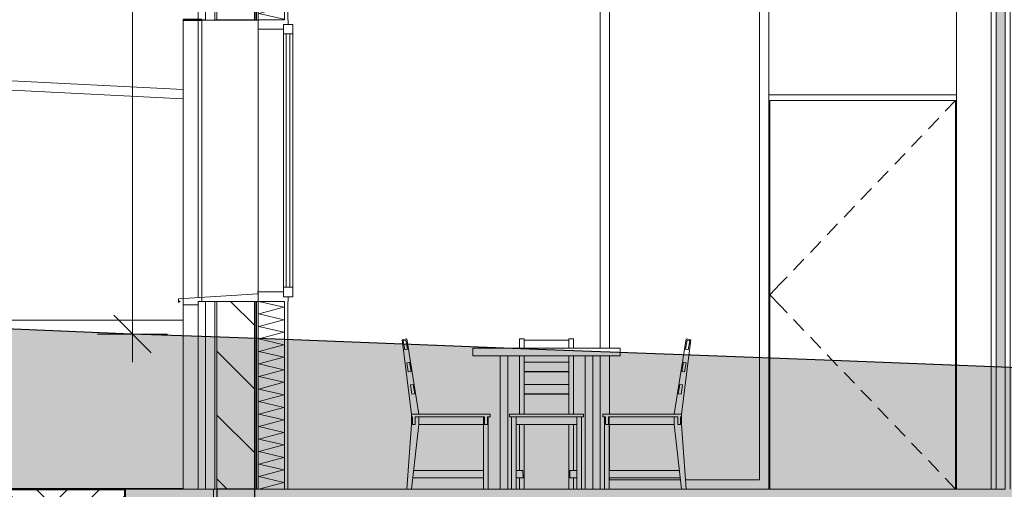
# Model space of a CAD drawing. Header units: millimetres. Extents: x -4481 to 79246, y -53000 to 18468.
# Tile 4 of 48: x 23671 to 28920, y -1 to 2500. Entities that reach past the tile are written whole.
import ezdxf

# ---------------------------------------------------------------- set-up
doc = ezdxf.new("R2010")
doc.units = ezdxf.units.MM
doc.header["$MEASUREMENT"] = 0
doc.linetypes.add('Wipeout_Contour', pattern=[1000, 0, -1000])
for name, color, linetype in [('L1', 7, 'Continuous'), ('Nouveau_0', 7, 'Continuous'), ('Nouveau_2D - Cotations pour 100ème', 7, 'Continuous'), ('Nouveau__ DÉBLAIS REMBLAIS', 7, 'Continuous'), ('Nouveau__Murs ext - Bardages', 7, 'Continuous'), ('Nouveau__Murs ext - Périphériques', 7, 'Continuous'), ('Nouveau__Murs int non porteurs - Cloisons', 7, 'Continuous'), ('Nouveau__Sols - Dalles', 7, 'Continuous'), ('Nouveau_Equip - Escaliers et ascenseurs', 7, 'Continuous'), ('Nouveau_Equip - Mobiliers', 7, 'Continuous'), ('Nouveau_Exter - Environnement', 7, 'Continuous'), ('Nouveau_Fenêtres Archicad', 7, 'Continuous'), ('Nouveau_Portes Archicad', 7, 'Continuous'), ('Terrain - original', 7, 'Continuous')]:
    doc.layers.add(name, color=color, linetype=linetype)
doc.styles.add('STYLE_GENERE_2', font='arial.ttf')
doc.linetypes.add('_TN', pattern='A,0,[2,PROJET COUPE BB_21.Shx,S=126.984127,R=0,X=0,Y=0],-16000,0', length=16000)
doc.linetypes.add('Etanchéité', pattern='A,0,[1,PROJET COUPE BB_21.Shx,S=15.873016,R=0,X=0,Y=0.15],-2000,0', length=2000)
doc.dimstyles.new('STYLE_GENERE__1', dxfattribs={"dimtxt": 300, "dimasz": 190, "dimexe": 0.18, "dimexo": 5896.211516, "dimgap": 0, "dimtad": 1, "dimlfac": 0.001, "dimzin": 0, "dimdsep": 46, "dimtxsty": 'STYLE_GENERE_2', "dimblk": 'ARROWHEAD_6', "dimblk1": 'ARROWHEAD_6', "dimblk2": 'ARROWHEAD_6', "dimcen": 0.09, "dimclrd": 7, "dimclre": 7, "dimclrt": 7, "dimazin": 0, "dimtfac": 1, "dimtdec": 4, "dimtmove": 0, "dimatfit": 3, "dimfxl": 0, "dimtolj": 1, "dimtzin": 0, "dimarcsym": 0})
doc.dimstyles.new('STYLE_GENERE__2', dxfattribs={"dimtxt": 300, "dimasz": 190, "dimexe": 0.18, "dimexo": 21916.318027, "dimgap": 0, "dimtad": 1, "dimlfac": 0.001, "dimzin": 0, "dimdsep": 46, "dimtxsty": 'STYLE_GENERE_2', "dimblk": 'ARROWHEAD_6', "dimblk1": 'ARROWHEAD_6', "dimblk2": 'ARROWHEAD_6', "dimcen": 0.09, "dimclrd": 7, "dimclre": 7, "dimclrt": 7, "dimazin": 0, "dimtfac": 1, "dimtdec": 4, "dimtmove": 0, "dimatfit": 3, "dimfxl": 0, "dimtolj": 1, "dimtzin": 0, "dimarcsym": 0})
doc.dimstyles.new('STYLE_GENERE__3', dxfattribs={"dimtxt": 300, "dimasz": 190, "dimexe": 0.18, "dimexo": 21959.829925, "dimgap": 0, "dimtad": 1, "dimlfac": 0.001, "dimzin": 0, "dimdsep": 46, "dimtxsty": 'STYLE_GENERE_2', "dimblk": 'ARROWHEAD_6', "dimblk1": 'ARROWHEAD_6', "dimblk2": 'ARROWHEAD_6', "dimcen": 0.09, "dimclrd": 7, "dimclre": 7, "dimclrt": 7, "dimazin": 0, "dimtfac": 1, "dimtdec": 4, "dimtmove": 0, "dimatfit": 3, "dimfxl": 0, "dimtolj": 1, "dimtzin": 0, "dimarcsym": 0})
doc.dimstyles.new('STYLE_GENERE__4', dxfattribs={"dimtxt": 300, "dimasz": 190, "dimexe": 0.18, "dimexo": 28568.917041, "dimgap": 0, "dimtad": 1, "dimlfac": 0.001, "dimzin": 0, "dimdsep": 46, "dimtxsty": 'STYLE_GENERE_2', "dimblk": 'ARROWHEAD_6', "dimblk1": 'ARROWHEAD_6', "dimblk2": 'ARROWHEAD_6', "dimcen": 0.09, "dimclrd": 7, "dimclre": 7, "dimclrt": 7, "dimazin": 0, "dimtfac": 1, "dimtdec": 4, "dimtmove": 0, "dimatfit": 3, "dimfxl": 0, "dimtolj": 1, "dimtzin": 0, "dimarcsym": 0})
doc.dimstyles.new('STYLE_GENERE__6', dxfattribs={"dimtxt": 350, "dimasz": 190, "dimexe": 0.18, "dimexo": 30247.210424, "dimgap": 0, "dimtad": 1, "dimlfac": 0.001, "dimzin": 0, "dimdsep": 46, "dimtxsty": 'STYLE_GENERE_2', "dimblk": 'ARROWHEAD_6', "dimblk1": 'ARROWHEAD_6', "dimblk2": 'ARROWHEAD_6', "dimcen": 0.09, "dimclrd": 1, "dimclre": 1, "dimclrt": 1, "dimazin": 0, "dimtfac": 1, "dimtdec": 4, "dimtmove": 0, "dimatfit": 3, "dimfxl": 0, "dimtolj": 1, "dimtzin": 0, "dimarcsym": 0})
pattern_1 = [(0, (0, 0), (0, 346.41), [0, -200]), (0, (100, 173.2), (0, 346.41), [0, -200])]
pattern_2 = [(135, (0, 0), (169.7056, 169.7056), [])]

# ---------------------------------------------------------------- blocks, each defined once
blk = doc.blocks.new('*X21')
at = {"layer": 'Nouveau__Murs ext - Périphériques', "color": 250, "linetype": 'Continuous', "lineweight": 5}
for p, q in [((24945.4, 3333.3), (24970.3, 3340)), ((25078.6, 3302.4), (24945.4, 3333.3)), ((24945.4, 3266.7), (25078.6, 3302.4)), ((25078.6, 3235.7), (24945.4, 3266.7)), ((24945.4, 3200), (25078.6, 3235.7)), ((25078.6, 3169), (24945.4, 3200)), ((24945.4, 3133.3), (25078.6, 3169)), ((25078.6, 3102.4), (24945.4, 3133.3)), ((24945.4, 3066.7), (25078.6, 3102.4)), ((25078.6, 3035.7), (24945.4, 3066.7)), ((24945.4, 3000), (25078.6, 3035.7)), ((25078.6, 2969), (24945.4, 3000)), ((24945.4, 2933.3), (25078.6, 2969)), ((25078.6, 2902.4), (24945.4, 2933.3)), ((24945.4, 2866.7), (25078.6, 2902.4)), ((25078.6, 2835.7), (24945.4, 2866.7)), ((24945.4, 2800), (25078.6, 2835.7)), ((25078.6, 2769), (24945.4, 2800)), ((24945.4, 2733.3), (25078.6, 2769)), ((25078.6, 2702.4), (24945.4, 2733.3)), ((24945.4, 2666.7), (25078.6, 2702.4)), ((25078.6, 2635.7), (24945.4, 2666.7)), ((24945.4, 2600), (25078.6, 2635.7)), ((25078.6, 2569), (24945.4, 2600)), ((24945.4, 2533.3), (25078.6, 2569)), ((25078.6, 2502.4), (24945.4, 2533.3)), ((25069.8, 2500), (25078.6, 2502.4))]:
    blk.add_line(p, q, dxfattribs=at)
blk = doc.blocks.new('*X22')
at = {"layer": 'Nouveau__Murs ext - Périphériques', "color": 250, "linetype": 'Continuous', "lineweight": 5}
for p, q in [((25078.6, 969), (24945.4, 1000)), ((24945.4, 933.3), (25078.6, 969)), ((25078.6, 902.4), (24945.4, 933.3)), ((24945.4, 866.7), (25078.6, 902.4)), ((25078.6, 835.7), (24945.4, 866.7)), ((24945.4, 800), (25078.6, 835.7)), ((25078.6, 769), (24945.4, 800)), ((24945.4, 733.3), (25078.6, 769)), ((25078.6, 702.4), (24945.4, 733.3)), ((24945.4, 666.7), (25078.6, 702.4)), ((25078.6, 635.7), (24945.4, 666.7)), ((24945.4, 600), (25078.6, 635.7)), ((25078.6, 569), (24945.4, 600)), ((24945.4, 533.3), (25078.6, 569)), ((25078.6, 502.4), (24945.4, 533.3)), ((24945.4, 466.7), (25078.6, 502.4)), ((25078.6, 435.7), (24945.4, 466.7)), ((24945.4, 400), (25078.6, 435.7)), ((25078.6, 369), (24945.4, 400)), ((24945.4, 333.3), (25078.6, 369)), ((25078.6, 302.4), (24945.4, 333.3)), ((24945.4, 266.7), (25078.6, 302.4)), ((25078.6, 235.7), (24945.4, 266.7)), ((24945.4, 200), (25078.6, 235.7)), ((25078.6, 169), (24945.4, 200)), ((24945.4, 133.3), (25078.6, 169)), ((25078.6, 102.4), (24945.4, 133.3)), ((24945.4, 66.7), (25078.6, 102.4)), ((25078.6, 35.7), (24945.4, 66.7)), ((24945.4, 0), (25078.6, 35.7))]:
    blk.add_line(p, q, dxfattribs=at)
blk = doc.blocks.new('Élément de coupe_19')
at = {"layer": 'Nouveau__Murs ext - Périphériques', "color": 7, "linetype": 'Continuous', "lineweight": 5}
for p, q in [((24622, 3560), (24622, 2500)), ((25082, 3340), (25082, 2500)), ((24622, 1000), (24622, 0)), ((25082, 1000), (25082, 0))]:
    blk.add_line(p, q, dxfattribs=at)
at = {"layer": 'Nouveau__Murs ext - Périphériques', "color": 7, "linetype": 'Etanchéité', "lineweight": 5}
for p, q in [((24662, 3560), (24662, 2500)), ((24662, 1000), (24662, 0))]:
    blk.add_line(p, q, dxfattribs=at)
at = {"layer": 'Nouveau__Murs ext - Périphériques', "color": 7, "linetype": 'Continuous', "lineweight": 25}
blk.add_line((24922, 3560), (24922, 3540), dxfattribs=at)
at = {"layer": 'Nouveau__Murs ext - Périphériques', "color": 7, "linetype": 'Continuous', "lineweight": 13}
for p, q in [((25100, 3340), (25100, 2613)), ((25100, 2613), (25100, 2600)), ((25100, 2600), (25100, 2500)), ((25100, 1000), (25100, 0))]:
    blk.add_line(p, q, dxfattribs=at)
at = {"color": 254, "linetype": 'Wipeout_Contour', "lineweight": 0, "ltscale": 99630.330139}
blk.add_wipeout([(24722, 3560), (24712, 3560), (24712, 2500), (24722, 2500)], dxfattribs=at).dxf.layer = 'Nouveau__Murs ext - Périphériques'
at = {"color": 254, "linetype": 'Wipeout_Contour', "lineweight": 0, "ltscale": 100403.633352}
blk.add_wipeout([(24922, 3340), (24922, 2500), (24932, 2500), (24932, 3340)], dxfattribs=at).dxf.layer = 'Nouveau__Murs ext - Périphériques'
at = {"color": 254, "linetype": 'Wipeout_Contour', "lineweight": 0, "ltscale": 98908.440608}
blk.add_wipeout([(24722, 0), (24722, 1000), (24712, 1000), (24712, 0)], dxfattribs=at).dxf.layer = 'Nouveau__Murs ext - Périphériques'
at = {"color": 254, "linetype": 'Wipeout_Contour', "lineweight": 0, "ltscale": 99748.094526}
blk.add_wipeout([(24922, 0), (24932, 0), (24932, 1000), (24922, 1000)], dxfattribs=at).dxf.layer = 'Nouveau__Murs ext - Périphériques'
at = {"layer": 'Nouveau__Murs ext - Périphériques', "linetype": 'Continuous', "lineweight": 0}
h = blk.add_hatch(dxfattribs=at)
h.set_pattern_fill('Plâtre___Enduit', color=254, style=0, pattern_type=2)
h.set_pattern_definition(pattern_1)
h.paths.add_polyline_path([(24722, 3560), (24712, 3560), (24712, 2500), (24722, 2500)])
h = blk.add_hatch(dxfattribs=at)
h.set_pattern_fill('Plâtre___Enduit', color=254, style=0, pattern_type=2)
h.set_pattern_definition(pattern_1)
h.paths.add_polyline_path([(24922, 3340), (24922, 2500), (24932, 2500), (24932, 3340)])
h = blk.add_hatch(dxfattribs=at)
h.set_pattern_fill('Plâtre___Enduit', color=254, style=0, pattern_type=2)
h.set_pattern_definition(pattern_1)
h.paths.add_polyline_path([(24722, 0), (24722, 1000), (24712, 1000), (24712, 0)])
h = blk.add_hatch(dxfattribs=at)
h.set_pattern_fill('Plâtre___Enduit', color=254, style=0, pattern_type=2)
h.set_pattern_definition(pattern_1)
h.paths.add_polyline_path([(24922, 0), (24932, 0), (24932, 1000), (24922, 1000)])
at = {"layer": 'Nouveau__Murs ext - Périphériques', "color": 7, "linetype": 'Continuous', "lineweight": 5}
for p, q in [((24712, 3560), (24712, 2500)), ((24722, 3560), (24722, 2500)), ((24712, 1000), (24712, 0)), ((24722, 1000), (24722, 0))]:
    blk.add_line(p, q, dxfattribs=at)
at = {"layer": 'Nouveau__Murs ext - Périphériques', "color": 7, "linetype": 'Continuous', "lineweight": 5, "flags": 128}
blk.add_lwpolyline([(24722, 0), (24712, 0), (24662, 0), (24622, 0)], dxfattribs=at)
at = {"color": 254, "linetype": 'Wipeout_Contour', "lineweight": 0, "ltscale": 100443.355628}
blk.add_wipeout([(24942, 3340), (24932, 3340), (24932, 2500), (24942, 2500)], dxfattribs=at).dxf.layer = 'Nouveau__Murs ext - Périphériques'
at = {"color": 254, "linetype": 'Wipeout_Contour', "lineweight": 0, "ltscale": 99788.077199}
blk.add_wipeout([(24942, 0), (24942, 1000), (24932, 1000), (24932, 0)], dxfattribs=at).dxf.layer = 'Nouveau__Murs ext - Périphériques'
at = {"layer": 'Nouveau__Murs ext - Périphériques', "linetype": 'Continuous', "lineweight": 5}
h = blk.add_hatch(dxfattribs=at)
h.set_pattern_fill('__MAÇONNERIE', style=0, pattern_type=2)
h.set_pattern_definition(pattern_2)
h.paths.add_polyline_path([(24922, 3560), (24722, 3560), (24722, 2500), (24922, 2500)])
h = blk.add_hatch(dxfattribs=at)
h.set_pattern_fill('__MAÇONNERIE', style=0, pattern_type=2)
h.set_pattern_definition(pattern_2)
h.paths.add_polyline_path([(24922, 0), (24922, 1000), (24722, 1000), (24722, 0)])
at = {"layer": 'Nouveau__Murs ext - Périphériques', "color": 7, "linetype": 'Continuous', "lineweight": 25}
for p, q in [((24922, 3340), (24922, 2500)), ((24932, 3340), (24932, 2500)), ((24932, 3340), (24932, 2500)), ((24922, 1000), (24922, 0)), ((24932, 1000), (24932, 0)), ((24932, 1000), (24932, 0))]:
    blk.add_line(p, q, dxfattribs=at)
at = {"layer": 'Nouveau__Murs ext - Périphériques', "color": 7, "linetype": 'Continuous', "lineweight": 5}
for p, q in [((24942, 3340), (24942, 2500)), ((24942, 1000), (24942, 0))]:
    blk.add_line(p, q, dxfattribs=at)
at = {"layer": 'Nouveau__Murs ext - Périphériques', "color": 7, "linetype": 'Continuous', "lineweight": 5, "flags": 128}
blk.add_lwpolyline([(24942, 1000), (24932, 1000), (24922, 1000), (24722, 1000), (24712, 1000), (24662, 1000), (24622, 1000)], dxfattribs=at)
at = {"layer": 'Nouveau__Murs ext - Périphériques', "lineweight": 0}
for name in ['*X21', '*X22']:
    blk.add_blockref(name, (0, 0), dxfattribs=at)
blk = doc.blocks.new('Élément de coupe_46')
at = {"layer": 'Nouveau_Fenêtres Archicad', "color": 7, "linetype": 'Continuous', "lineweight": 13}
for p, q in [((24622, 2500), (24622, 2497)), ((24622, 2497), (24622, 1020)), ((24662, 2500), (24642, 2500)), ((24942, 2497), (24642, 2497)), ((25082, 2500), (24942, 2500)), ((25102, 2500), (25100, 2500)), ((25102, 2500), (25102, 2475)), ((25127, 2475), (25127, 2425)), ((24942, 2450), (24942, 1050)), ((25077, 2450), (24942, 2450)), ((25077, 2397.4), (25077, 2425)), ((25127, 2425), (25077, 2425)), ((25092, 2425), (25092, 1075)), ((25112, 1075), (25112, 2425)), ((25127, 2397.4), (25127, 2425)), ((25077, 2397.4), (25077, 2383.5)), ((25077, 2383.5), (25077, 2363)), ((25077, 2285.5), (25077, 2363)), ((25127, 2397.4), (25127, 2383.5)), ((25127, 2383.5), (25127, 2363)), ((25127, 2285.5), (25127, 2363)), ((25077, 2285.5), (25077, 2237)), ((25127, 2285.5), (25127, 2237)), ((25077, 2200.6), (25077, 2237)), ((25127, 2200.6), (25127, 2237)), ((25077, 2200.6), (25077, 2144.3)), ((25127, 2200.6), (25127, 2144.3)), ((25077, 2144.3), (25077, 2110.9)), ((25077, 2109.1), (25077, 2110.9)), ((25077, 2109.1), (25077, 2063.1)), ((25127, 2144.3), (25127, 2110.9)), ((25127, 2109.1), (25127, 2110.9)), ((25127, 2109.1), (25127, 2063.1)), ((25077, 2033.4), (25077, 2063.1)), ((25127, 2033.4), (25127, 2063.1)), ((25077, 2033.4), (25077, 1732.8)), ((25127, 2033.4), (25127, 1732.8)), ((25077, 1907.3), (25077, 1984.9)), ((25127, 1907.3), (25127, 1984.9)), ((25077, 1781.3), (25077, 1858.8)), ((25127, 1781.3), (25127, 1858.8)), ((25077, 1655.2), (25077, 1732.8)), ((25127, 1655.2), (25127, 1732.8)), ((25077, 1655.2), (25077, 1606.8)), ((25127, 1655.2), (25127, 1606.8)), ((25077, 1529.2), (25077, 1606.8)), ((25127, 1529.2), (25127, 1606.8)), ((25077, 1529.2), (25077, 1480.7)), ((25127, 1529.2), (25127, 1480.7)), ((25077, 1436.9), (25077, 1480.7)), ((25127, 1436.9), (25127, 1480.7)), ((25077, 1390.9), (25077, 1436.9)), ((25127, 1390.9), (25127, 1436.9)), ((25077, 1390.9), (25077, 1355.7)), ((25127, 1390.9), (25127, 1355.7)), ((25077, 1299.4), (25077, 1355.7)), ((25127, 1299.4), (25127, 1355.7)), ((25077, 1277.1), (25077, 1299.4)), ((25077, 1277.1), (25077, 1264.3)), ((25077, 1208), (25077, 1264.3)), ((25127, 1277.1), (25127, 1299.4)), ((25127, 1277.1), (25127, 1264.3)), ((25127, 1208), (25127, 1264.3)), ((25077, 1208), (25077, 1172.8)), ((25127, 1208), (25127, 1172.8)), ((25077, 1116.5), (25077, 1172.8)), ((25127, 1116.5), (25127, 1172.8)), ((25077, 1116.5), (25077, 1081.3)), ((25127, 1116.5), (25127, 1081.3)), ((24942, 1050), (24941, 1050)), ((24941, 1050), (24941, 1040)), ((24942, 1050), (24942, 1000)), ((25077, 1050), (24942, 1050)), ((25077, 1075), (25077, 1081.3)), ((25127, 1075), (25077, 1075)), ((25127, 1075), (25127, 1081.3)), ((25127, 1075), (25127, 1025)), ((24941, 1040), (24517, 1013.4)), ((24517, 1013.4), (24517, 993.4)), ((24517, 993.4), (24527, 1003.4)), ((25082, 1000), (24942, 1000)), ((25102, 1000), (25100, 1000)), ((25102, 1025), (25102, 1000))]:
    blk.add_line(p, q, dxfattribs=at)
at = {"layer": 'Nouveau_Fenêtres Archicad', "color": 7, "linetype": 'Continuous', "lineweight": 13, "flags": 128}
for points in [[(24932, 2500), (24922, 2500), (24722, 2500), (24712, 2500)], [(24942, 2500), (24942, 2497), (24942, 2450)], [(25077, 2475), (25077, 2450), (25077, 2425)], [(25127, 2475), (25102, 2475), (25077, 2475)], [(25077, 1075), (25077, 1050), (25077, 1025)], [(25127, 1025), (25102, 1025), (25077, 1025)]]:
    blk.add_lwpolyline(points, dxfattribs=at)
blk = doc.blocks.new('Élément de coupe_51')
at = {"layer": 'Nouveau__Sols - Dalles', "color": 7, "linetype": 'Continuous', "lineweight": 5}
for p, q in [((28850.4, 0), (25100, 0)), ((28876.4, 0), (28850.4, 0))]:
    blk.add_line(p, q, dxfattribs=at)
at = {"layer": 'Nouveau__Sols - Dalles', "color": 7, "linetype": 'Continuous', "lineweight": 5, "flags": 128}
blk.add_lwpolyline([(25100, 0), (25082, 0), (24942, 0), (24932, 0), (24922, 0)], dxfattribs=at)
blk = doc.blocks.new('Élément de coupe_65')
at = {"layer": 'L1', "linetype": 'Continuous', "lineweight": 5}
h = blk.add_hatch(dxfattribs=at)
h.set_pattern_fill('__TERRE_VÉGÉTALISÉE', style=0, pattern_type=2)
h.set_pattern_definition([(45, (0, 0), (-254.5584, 254.5584), []), (45, (-84.85, 84.85), (-509.117, 509.117), []), (45, (-169.7, 169.7), (-509.117, 509.117), []), (135, (-254.56, 254.56), (84.8528, 84.8528), [360, -360])])
h.paths.add_polyline_path([(18364.5, 196.6), (18248.6, 208.1), (18118.4, 221.3), (17970.5, 236.4), (17800.6, 254.1), (17602.9, 274.9), (17369.3, 299.8), (17088.1, 330.2), (16742.3, 367.8), (16305.2, 415.8), (15733.6, 479.1), (14951.7, 566.2), (13813.4, 693.8), (11997.1, 898.2), (9244.8, 1209), (9244.8, -1000), (24232, -1000), (24232, 0), (20028.3, 0), (18929.4, 144.5), (18866.7, 149.8), (18799.4, 155.7), (18726.8, 162.3), (18648.2, 169.5), (18562.5, 177.5), (18468.4, 186.5)])
at = {"layer": 'L1', "color": 251, "linetype": 'Continuous', "lineweight": 13}
blk.add_line((24542, 4.2), (22883.5, 7.1), dxfattribs=at)
at = {"layer": 'L1', "color": 7, "linetype": 'Continuous', "lineweight": 40}
blk.add_line((24232, 0), (24232, -50), dxfattribs=at)
at = {"layer": 'L1', "color": 7, "linetype": 'Continuous', "lineweight": 40, "flags": 128}
blk.add_lwpolyline([(9244.8, 1209), (11997.1, 898.2), (13813.4, 693.8), (14951.7, 566.2), (15733.6, 479.1), (16305.2, 415.8), (16742.3, 367.8), (17088.1, 330.2), (17369.3, 299.8), (17602.9, 274.9), (17800.6, 254.1), (17970.5, 236.4), (18118.4, 221.3), (18248.6, 208.1), (18364.5, 196.6), (18468.4, 186.5), (18562.5, 177.5), (18648.2, 169.5), (18726.8, 162.3), (18799.4, 155.7), (18866.7, 149.8), (18929.4, 144.5), (20028.3, 0), (24232, 0)], dxfattribs=at)
blk = doc.blocks.new('Élément de coupe_70')
at = {"layer": 'Nouveau_0', "color": 7, "linetype": 'Continuous', "lineweight": 13}
for p, q in [((28665.4, 2661), (28665.4, 3160)), ((28665.4, 0), (28665.4, 2600))]:
    blk.add_line(p, q, dxfattribs=at)
blk = doc.blocks.new('Élément de coupe_75')
at = {"layer": 'Nouveau_Exter - Environnement', "color": 251, "linetype": 'Continuous', "lineweight": 13}
blk.add_line((22883.5, 900), (24542, 900), dxfattribs=at)
blk = doc.blocks.new('Élément de coupe_83')
at = {"layer": 'Nouveau_Exter - Environnement', "linetype": 'Continuous', "lineweight": 35}
h = blk.add_hatch(dxfattribs=at)
h.set_pattern_fill('Béton', style=0, pattern_type=2)
h.set_pattern_definition([(45, (0, 0), (-183.8478, 183.8478), []), (135, (0, 0), (183.8478, 183.8478), [])])
h.paths.add_polyline_path([(24922, 0), (24722, 0), (24722, -1000), (24922, -1000)])
at = {"layer": 'Nouveau_Exter - Environnement', "color": 7, "linetype": 'Continuous', "lineweight": 30}
for p, q in [((24722, 0), (24722, -50)), ((24922, 0), (24722, 0)), ((24922, -220), (24922, -1000))]:
    blk.add_line(p, q, dxfattribs=at)
at = {"layer": 'Nouveau_Exter - Environnement', "color": 7, "linetype": 'Continuous', "lineweight": 30, "flags": 128}
blk.add_lwpolyline([(24922, 0), (24922, -20), (24922, -70), (24922, -220)], dxfattribs=at)
blk = doc.blocks.new('Élément de coupe_91')
at = {"layer": 'Nouveau__Murs ext - Bardages', "color": 7, "linetype": 'Continuous', "lineweight": 13}
blk.add_line((24542, 0), (24542, 982), dxfattribs=at)
blk = doc.blocks.new('Élément de coupe_94')
at = {"layer": 'Nouveau__Murs ext - Bardages', "color": 7, "linetype": 'Continuous', "lineweight": 13}
for p, q in [((24542, 982), (24542, 2497)), ((24642, 1021.3), (24642, 2497)), ((24642, 1000), (24642, 1021.3)), ((24542, 982), (24622, 982))]:
    blk.add_line(p, q, dxfattribs=at)
blk = doc.blocks.new('Élément de coupe_134')
at = {"layer": 'Nouveau_Equip - Mobiliers', "color": 8, "linetype": 'Continuous', "lineweight": 13}
for p, q in [((25709.3, 795.9), (25734.3, 800)), ((25759.3, 400), (25709.3, 795.9)), ((25734.3, 800), (25799.3, 400)), ((26334.6, 800), (26334.6, 750)), ((26334.6, 800), (26359.6, 800)), ((26359.6, 800), (26359.6, 750)), ((26359.6, 794.3), (26599, 794.3)), ((26599, 800), (26599, 750)), ((26624, 800), (26599, 800)), ((26624, 800), (26624, 750)), ((27224.3, 800), (27159.3, 400)), ((27199.3, 400), (27249.3, 795.9)), ((27249.3, 795.9), (27224.3, 800)), ((26232.6, 0), (26232.6, 710)), ((26272.6, 0), (26272.6, 710)), ((26334.6, 710), (26334.6, 400)), ((26359.6, 710), (26359.6, 400)), ((26599, 710), (26599, 400)), ((26624, 710), (26624, 400)), ((26685.9, 0), (26685.9, 710)), ((26725.9, 0), (26725.9, 710)), ((26359.6, 675.8), (26599, 675.8)), ((26599, 626.5), (26359.6, 626.5)), ((26599, 624.1), (26359.6, 624.1)), ((26359.6, 557.4), (26599, 557.4)), ((26599, 508), (26359.6, 508)), ((26599, 505.6), (26359.6, 505.6)), ((25759.4, 397.8), (25759.3, 400)), ((25760.2, 381.7), (25760, 385)), ((25760.3, 372.5), (25760.2, 381.7)), ((25760.2, 363.3), (25760.3, 372.5)), ((25799.3, 385), (25799.3, 345)), ((26144.3, 0), (26144.3, 385)), ((26169.3, 0), (26169.3, 385)), ((26282, 397.4), (26281.9, 397)), ((26281.9, 397), (26281.9, 385)), ((26282.2, 398.1), (26282, 397.4)), ((26283.7, 385), (26282.1, 385)), ((26282.6, 398.8), (26282.2, 398.1)), ((26283.1, 399.4), (26282.6, 398.8)), ((26283.8, 399.8), (26283.1, 399.4)), ((26286.8, 385), (26283.7, 385)), ((26284.5, 400), (26283.8, 399.8)), ((26284.9, 400), (26284.5, 400)), ((26285, 400), (26286.5, 400)), ((26286.5, 400), (26289.1, 400)), ((26291.1, 385), (26286.8, 385)), ((26289.1, 400), (26292.7, 400)), ((26296.2, 385), (26291.1, 385)), ((26292.3, 0), (26292.3, 385)), ((26292.7, 400), (26297.1, 400)), ((26301.8, 385), (26296.2, 385)), ((26297.1, 400), (26302, 400)), ((26656.7, 385), (26301.8, 385)), ((26302, 400), (26656.5, 400)), ((26317.3, 0), (26317.3, 385)), ((26641.2, 0), (26641.2, 385)), ((26656.5, 400), (26661.5, 400)), ((26662.3, 385), (26656.7, 385)), ((26661.5, 400), (26665.8, 400)), ((26667.4, 385), (26662.3, 385)), ((26665.8, 400), (26669.4, 400)), ((26666.2, 0), (26666.2, 385)), ((26671.7, 385), (26667.4, 385)), ((26669.4, 400), (26672.1, 400)), ((26674.8, 385), (26671.7, 385)), ((26672.1, 400), (26673.5, 400)), ((26673.6, 400), (26674, 400)), ((26674.8, 399.8), (26674, 400)), ((26674.8, 399.8), (26675.4, 399.4)), ((26676.5, 385), (26674.8, 385)), ((26676, 398.8), (26675.4, 399.4)), ((26676, 398.8), (26676.4, 398.1)), ((26676.6, 397.4), (26676.4, 398.1)), ((26676.6, 397.4), (26676.6, 397)), ((26676.6, 385), (26676.6, 397)), ((26789.3, 0), (26789.3, 385)), ((26814.3, 0), (26814.3, 385)), ((27159.3, 385), (27159.3, 345)), ((27198.3, 372.5), (27198.4, 381.7)), ((27198.4, 363.3), (27198.3, 372.5)), ((27198.4, 381.7), (27198.5, 385)), ((27199.1, 397.8), (27199.3, 400)), ((25734.3, 0), (25759.3, 345)), ((25759.3, 345), (25759.8, 354.2)), ((25799.3, 345), (25759.3, 0)), ((25759.8, 354.2), (25760.2, 363.3)), ((26144.3, 345), (25799.3, 345)), ((26641.2, 345), (26317.3, 345)), ((26334.6, 345), (26334.6, 100)), ((26359.6, 345), (26359.6, 0)), ((26599, 345), (26599, 0)), ((26624, 345), (26624, 100)), ((26814.3, 345), (27159.3, 345)), ((27159.3, 345), (27199.3, 0)), ((27198.7, 354.2), (27198.4, 363.3)), ((27199.3, 345), (27198.7, 354.2)), ((27224.3, 0), (27199.3, 345)), ((26144.3, 60), (25766.2, 60)), ((26144.3, 100), (25770.9, 100)), ((26317.3, 100), (26354, 100)), ((26317.3, 60), (26354.5, 60)), ((26334.6, 60), (26334.6, 0)), ((26354, 100), (26354.5, 60)), ((26604, 60), (26604.6, 100)), ((26641.2, 60), (26604, 60)), ((26641.2, 100), (26604.6, 100)), ((26624, 60), (26624, 0)), ((26814.3, 100), (27187.7, 100)), ((26814.3, 60), (27192.3, 60))]:
    blk.add_line(p, q, dxfattribs=at)
at = {"layer": 'Nouveau_Equip - Mobiliers', "color": 7, "linetype": 'Continuous', "lineweight": 18}
for p, q in [((25730.1, 794.3), (25715.3, 791.9)), ((25715.3, 791.9), (25723.4, 742.5)), ((25730.1, 794.3), (25738.2, 744.9)), ((27228.4, 794.3), (27220.4, 744.9)), ((27228.4, 794.3), (27243.2, 791.9)), ((27243.2, 791.9), (27235.2, 742.5)), ((25738.2, 744.9), (25723.4, 742.5)), ((26086.8, 750), (26086.8, 710)), ((26871.8, 750), (26086.8, 750)), ((26871.8, 750), (26871.8, 710)), ((27220.4, 744.9), (27235.2, 742.5)), ((26871.8, 710), (26086.8, 710)), ((25749.4, 675.8), (25734.6, 673.4)), ((25734.6, 673.4), (25742.6, 624.1)), ((25749.4, 675.8), (25757.4, 626.5)), ((27209.2, 675.8), (27201.1, 626.5)), ((27209.2, 675.8), (27224, 673.4)), ((27224, 673.4), (27215.9, 624.1)), ((25757.4, 626.5), (25742.6, 624.1)), ((27201.1, 626.5), (27215.9, 624.1)), ((25768.6, 557.4), (25753.8, 555)), ((25753.8, 555), (25761.8, 505.6)), ((25768.6, 557.4), (25776.7, 508)), ((27189.9, 557.4), (27181.9, 508)), ((27189.9, 557.4), (27204.7, 555)), ((27204.7, 555), (27196.7, 505.6)), ((25776.7, 508), (25761.8, 505.6)), ((27181.9, 508), (27196.7, 505.6)), ((25764.3, 385), (25759.3, 385)), ((25764.3, 385), (25764.3, 345)), ((25779.3, 385), (25779.3, 345)), ((26149.3, 385), (25779.3, 385)), ((26149.3, 385), (26149.3, 345)), ((26164.3, 385), (26164.3, 345)), ((26179.3, 385), (26164.3, 385)), ((26794.3, 385), (26779.3, 385)), ((26794.3, 385), (26794.3, 345)), ((26809.3, 385), (26809.3, 345)), ((27179.3, 385), (26809.3, 385)), ((27179.3, 385), (27179.3, 345)), ((27194.3, 385), (27194.3, 345)), ((27199.3, 385), (27194.3, 385)), ((25779.3, 345), (25764.3, 345)), ((26164.3, 345), (26149.3, 345)), ((26809.3, 345), (26794.3, 345)), ((27194.3, 345), (27179.3, 345))]:
    blk.add_line(p, q, dxfattribs=at)
at = {"layer": 'Nouveau_Equip - Mobiliers', "color": 7, "linetype": 'Continuous', "lineweight": 18, "flags": 128}
for points in [[(26179.3, 385), (26179.3, 397), (26179.2, 397.4), (26179, 398.1), (26178.6, 398.8), (26178.1, 399.4), (26177.4, 399.8), (26176.7, 400), (26176.3, 400), (25762.3, 400), (25761.9, 400), (25761.1, 399.8), (25760.4, 399.4), (25759.9, 398.8), (25759.5, 398.1), (25759.3, 397.4), (25759.3, 397), (25759.3, 385)], [(27199.3, 385), (27199.3, 397), (27199.2, 397.4), (27199, 398.1), (27198.6, 398.8), (27198.1, 399.4), (27197.4, 399.8), (27196.7, 400), (27196.3, 400), (26782.3, 400), (26781.9, 400), (26781.1, 399.8), (26780.4, 399.4), (26779.9, 398.8), (26779.5, 398.1), (26779.3, 397.4), (26779.3, 397), (26779.3, 385)]]:
    blk.add_lwpolyline(points, dxfattribs=at)
blk = doc.blocks.new('Élément de coupe_144')
at = {"layer": 'Nouveau__Murs ext - Bardages', "linetype": 'Continuous', "lineweight": 15}
blk.add_hatch(color=7, dxfattribs=at).paths.add_polyline_path([(24542, 2500), (24542, 2497), (24622, 2497), (24622, 2500)])
at = {"layer": 'Nouveau__Murs ext - Bardages', "color": 7, "linetype": 'Continuous', "lineweight": 40}
for p, q in [((24542, 2500), (24542, 2497)), ((24622, 2500), (24542, 2500)), ((24642, 2500), (24622, 2500)), ((24642, 2500), (24642, 2497))]:
    blk.add_line(p, q, dxfattribs=at)
at = {"layer": 'Nouveau__Murs ext - Bardages', "color": 7, "linetype": 'Continuous', "lineweight": 40, "flags": 128}
blk.add_lwpolyline([(24642, 2497), (24622, 2497), (24542, 2497)], dxfattribs=at)
blk = doc.blocks.new('Élément de coupe_169')
at = {"layer": 'L1', "color": 7, "linetype": 'Continuous', "lineweight": 13}
for p, q in [((24232, 0), (24622, 0)), ((24704.7, 0), (24704.7, -50))]:
    blk.add_line(p, q, dxfattribs=at)
blk = doc.blocks.new('Élément de coupe_193')
at = {"layer": 'Nouveau_Equip - Escaliers et ascenseurs', "color": 251, "linetype": 'Continuous', "lineweight": 13}
for p, q in [((24542, 2128.5), (22883.5, 2211.6)), ((24542, 2078.4), (23593.3, 2125.9))]:
    blk.add_line(p, q, dxfattribs=at)
blk = doc.blocks.new('Élément de coupe_210')
at = {"layer": 'Nouveau_Portes Archicad', "color": 7, "linetype": 'Continuous', "lineweight": 13}
for p, q in [((28665.4, 2100), (27665.4, 2100)), ((27670.4, 0), (27670.4, 2070)), ((27670.4, 2070), (28660.4, 2070)), ((28660.4, 2070), (28605.1, 2012.2)), ((28660.4, 2070), (28660.4, 0)), ((28570.5, 1976.1), (28515.2, 1918.2)), ((28480.7, 1882.1), (28425.4, 1824.3)), ((28390.8, 1788.2), (28335.5, 1730.4)), ((28300.9, 1694.2), (28245.7, 1636.4)), ((28211.1, 1600.3), (28155.8, 1542.5)), ((28121.2, 1506.3), (28065.9, 1448.5)), ((28031.4, 1412.4), (27976.1, 1354.6)), ((27941.5, 1318.5), (27886.2, 1260.6)), ((27851.7, 1224.5), (27796.4, 1166.7)), ((27761.8, 1130.6), (27725.7, 1092.8)), ((27725.7, 1092.8), (27670.4, 1035)), ((27725.7, 977.2), (27670.4, 1035)), ((27761.8, 939.4), (27725.7, 977.2)), ((27851.7, 845.5), (27796.4, 903.3)), ((27941.5, 751.5), (27886.2, 809.4)), ((28031.4, 657.6), (27976.1, 715.4)), ((28121.2, 563.7), (28065.9, 621.5)), ((28211.1, 469.7), (28155.8, 527.5)), ((28300.9, 375.8), (28245.7, 433.6)), ((28390.8, 281.8), (28335.5, 339.6)), ((28480.7, 187.9), (28425.4, 245.7)), ((28570.5, 93.9), (28515.2, 151.8)), ((28660.4, 0), (28605.1, 57.8))]:
    blk.add_line(p, q, dxfattribs=at)
blk = doc.blocks.new('Élément de coupe_212')
at = {"layer": 'Nouveau_Fenêtres Archicad', "color": 7, "linetype": 'Continuous', "lineweight": 13}
for p, q in [((26765.4, 2600), (26765.4, 750)), ((27665.4, 0), (27665.4, 2600)), ((26815.4, 750), (26815.4, 2550)), ((26815.4, 2550), (27615.4, 2550)), ((27615.4, 2550), (27615.4, 50)), ((26765.4, 710), (26765.4, 0)), ((26815.4, 400), (26815.4, 710)), ((26815.4, 100), (26815.4, 345)), ((26815.4, 50), (26815.4, 60)), ((27193.5, 50), (26815.4, 50)), ((27615.4, 50), (27220.6, 50))]:
    blk.add_line(p, q, dxfattribs=at)
blk = doc.blocks.new('*X271')
at = {"layer": 'Nouveau__Murs int non porteurs - Cloisons', "linetype": 'Continuous', "lineweight": 5}
blk.add_hatch(color=250, dxfattribs=at).paths.add_polyline_path([(28924.4, 3340), (28876.4, 3340), (28876.4, 0), (28924.4, 0)])
blk = doc.blocks.new('Élément de coupe_252')
at = {"layer": 'Nouveau__Murs int non porteurs - Cloisons', "color": 7, "linetype": 'Continuous', "lineweight": 5}
for p, q in [((28850.4, 3340), (28850.4, 2613)), ((28950.4, 3340), (28950.4, 2613)), ((28850.4, 2613), (28850.4, 2600)), ((28850.4, 2600), (28850.4, 0)), ((28950.4, 2613), (28950.4, 2600)), ((28950.4, 2600), (28950.4, 0))]:
    blk.add_line(p, q, dxfattribs=at)
at = {"layer": 'Nouveau__Murs int non porteurs - Cloisons', "color": 7, "linetype": 'Continuous', "lineweight": 13}
for p, q in [((28876.4, 3340), (28876.4, 0)), ((28924.4, 3340), (28924.4, 0)), ((28924.4, 0), (28876.4, 0))]:
    blk.add_line(p, q, dxfattribs=at)
at = {"layer": 'Nouveau__Murs int non porteurs - Cloisons', "lineweight": 0}
blk.add_blockref('*X271', (0, 0), dxfattribs=at)
blk = doc.blocks.new('*D427')
at = {"layer": 'Nouveau_2D - Cotations pour 100ème', "color": 7, "linetype": 'Continuous', "lineweight": 13}
for p, q in [((30946.5, 3440), (31146.5, 3240)), ((31234, 3340), (30859, 3340)), ((31046.5, 0), (31046.5, 3340)), ((30946.5, 100), (31146.5, -100)), ((31234, 0), (30859, 0)), ((31046.5, -150), (31046.5, 0))]:
    blk.add_line(p, q, dxfattribs=at)
at = {"layer": 'Nouveau_2D - Cotations pour 100ème', "color": 7, "lineweight": 13, "char_height": 300, "attachment_point": 7, "rotation": 90, "style": 'STYLE_GENERE_2'}
for s, insert in [('{\\A1;\\fArial|b1|i0|c0|p0;22}', (30986.5, 2782.4)), ('{\\A1;\\fArial|b1|i0|c0|p0;3,34}', (30986.5, 1040.8))]:
    blk.add_mtext(s, dxfattribs=dict(at, insert=insert))
blk = doc.blocks.new('ARROWHEAD_6')
at = {"color": 0, "linetype": 'Continuous', "lineweight": 0}
for p, q in [((-0.5, -0.5), (0.5, 0.5)), ((0, 0), (-1, 0))]:
    blk.add_line(p, q, dxfattribs=at)
blk = doc.blocks.new('*D431')
at = {"layer": 'Nouveau_2D - Cotations pour 100ème', "color": 7, "linetype": 'Continuous', "lineweight": 13}
for p, q in [((46989, 3440), (47189, 3240)), ((47276.5, 3340), (46901.5, 3340)), ((47089, 0), (47089, 3340)), ((46989, 100), (47189, -100)), ((47276.5, 0), (46901.5, 0)), ((47089, -150), (47089, 0))]:
    blk.add_line(p, q, dxfattribs=at)
at = {"layer": 'Nouveau_2D - Cotations pour 100ème', "color": 7, "lineweight": 13, "char_height": 300, "attachment_point": 7, "rotation": 90, "style": 'STYLE_GENERE_2'}
for s, insert in [('{\\A1;\\fArial|b1|i0|c0|p0;22}', (47029, 2782.4)), ('{\\A1;\\fArial|b1|i0|c0|p0;3,34}', (47029, 1040.8))]:
    blk.add_mtext(s, dxfattribs=dict(at, insert=insert))
blk = doc.blocks.new('*D434')
at = {"layer": 'Nouveau_2D - Cotations pour 100ème', "color": 7, "linetype": 'Continuous', "lineweight": 13}
for p, q in [((55924.7, 2975), (55724.7, 3175)), ((56012.2, 3075), (55637.2, 3075)), ((55824.7, 0), (55824.7, 3075)), ((55724.7, 100), (55924.7, -100)), ((56012.2, 0), (47059.8, 0)), ((55824.7, -150), (55824.7, 0))]:
    blk.add_line(p, q, dxfattribs=at)
at = {"layer": 'Nouveau_2D - Cotations pour 100ème', "color": 7, "lineweight": 13, "insert": (55764.7, 1137.1), "char_height": 300, "attachment_point": 7, "rotation": 90, "style": 'STYLE_GENERE_2'}
blk.add_mtext('{\\A1;\\fArial|b1|i0|c0|p0;3,08}', dxfattribs=at)
blk = doc.blocks.new('*D438')
at = {"layer": 'Nouveau_2D - Cotations pour 100ème', "color": 7, "linetype": 'Continuous', "lineweight": 13}
for p, q in [((53635.8, 3440), (53835.8, 3240)), ((53923.3, 3340), (53548.3, 3340)), ((53735.8, 0), (53735.8, 3340)), ((53635.8, 100), (53835.8, -100)), ((53923.3, 0), (53548.3, 0)), ((53735.8, -150), (53735.8, 0))]:
    blk.add_line(p, q, dxfattribs=at)
at = {"layer": 'Nouveau_2D - Cotations pour 100ème', "color": 7, "lineweight": 13, "char_height": 300, "attachment_point": 7, "rotation": 90, "style": 'STYLE_GENERE_2'}
for s, insert in [('{\\A1;\\fArial|b1|i0|c0|p0;22}', (53675.8, 2782.4)), ('{\\A1;\\fArial|b1|i0|c0|p0;3,34}', (53675.8, 1040.8))]:
    blk.add_mtext(s, dxfattribs=dict(at, insert=insert))
blk = doc.blocks.new('*D441')
at = {"layer": 'Nouveau_2D - Cotations pour 100ème', "color": 7, "linetype": 'Continuous', "lineweight": 13}
for p, q in [((40404.1, 2761), (40604.1, 2561)), ((40604.1, 2500), (40404.1, 2700)), ((40504.1, 0), (40504.1, 2600)), ((40404.1, 100), (40604.1, -100)), ((40691.6, 0), (40316.6, 0)), ((40504.1, -150), (40504.1, 0))]:
    blk.add_line(p, q, dxfattribs=at)
at = {"layer": 'Nouveau_2D - Cotations pour 100ème', "color": 7, "lineweight": 13, "char_height": 300, "attachment_point": 7, "rotation": 90, "style": 'STYLE_GENERE_2'}
for s, insert in [('{\\A1;\\fArial|b1|i0|c0|p0;6}', (40444.1, 2271.2)), ('{\\A1;\\fArial|b1|i0|c0|p0;2,60}', (40444.1, 785.2))]:
    blk.add_mtext(s, dxfattribs=dict(at, insert=insert))
blk = doc.blocks.new('*D443')
at = {"layer": 'Nouveau_2D - Cotations pour 100ème', "color": 7, "linetype": 'Continuous', "lineweight": 13}
for p, q in [((40404.1, 3440), (40604.1, 3240)), ((40504.1, 2661), (40504.1, 3340)), ((40404.1, 2761), (40604.1, 2561)), ((40604.1, 2500), (40404.1, 2700))]:
    blk.add_line(p, q, dxfattribs=at)
at = {"layer": 'Nouveau_2D - Cotations pour 100ème', "color": 7, "lineweight": 13, "insert": (40444.1, 2771.7), "char_height": 300, "attachment_point": 7, "rotation": 90, "style": 'STYLE_GENERE_2'}
blk.add_mtext('{\\A1;\\fArial|b1|i0|c0|p0;68}', dxfattribs=at)
blk = doc.blocks.new('*D448')
at = {"layer": 'Nouveau_2D - Cotations pour 100ème', "color": 1, "linetype": 'Continuous', "lineweight": 15}
for p, q in [((24272.3, 8270), (24272.3, 8420)), ((24372.3, 8170), (24172.3, 8370)), ((24459.8, 8270), (24084.8, 8270)), ((24272.3, 826), (24272.3, 8270)), ((24172.3, 926), (24372.3, 726)), ((24459.8, 826), (24084.8, 826)), ((24272.3, 676), (24272.3, 826))]:
    blk.add_line(p, q, dxfattribs=at)
at = {"layer": 'Nouveau_2D - Cotations pour 100ème', "color": 1, "lineweight": 15, "insert": (24202.3, 4080.9), "char_height": 350, "attachment_point": 7, "rotation": 90, "style": 'STYLE_GENERE_2'}
blk.add_mtext('{\\A1;\\fArial|b1|i0|c0|p0;7,44}', dxfattribs=at)

msp = doc.modelspace()

# ---------------------------------------------------------------- linework, layer by layer
at = {"layer": 'Terrain - original', "color": 1, "linetype": '_TN', "lineweight": 25}
for p, q in [((24267.032, 825.971), (19969.871, 1000)), ((27107.004, 719.744), (26477.699, 742.206)), ((27960.269, 686.658), (27107.004, 719.744)), ((31420.815, 549.695), (27960.269, 686.658))]:
    msp.add_line(p, q, dxfattribs=at)

# ---------------------------------------------------------------- block references
at = {"layer": 'Nouveau_0', "lineweight": 0}
msp.add_blockref('Élément de coupe_70', (0, 0), dxfattribs=at)
at = {"layer": 'Nouveau__Murs ext - Bardages', "lineweight": 0}
msp.add_blockref('Élément de coupe_91', (0, 0), dxfattribs=at)
at = {"layer": 'Nouveau__Murs ext - Périphériques', "lineweight": 0}
msp.add_blockref('Élément de coupe_19', (0, 0), dxfattribs=at)
at = {"layer": 'Nouveau__Murs int non porteurs - Cloisons', "lineweight": 0}
msp.add_blockref('Élément de coupe_252', (0, 0), dxfattribs=at)
at = {"layer": 'Nouveau_Equip - Escaliers et ascenseurs', "lineweight": 0}
msp.add_blockref('Élément de coupe_193', (0, 0), dxfattribs=at)
at = {"layer": 'Nouveau_Equip - Mobiliers', "lineweight": 0}
msp.add_blockref('Élément de coupe_134', (0, 0), dxfattribs=at)
at = {"layer": 'Nouveau_Exter - Environnement', "lineweight": 0}
msp.add_blockref('Élément de coupe_75', (0, 0), dxfattribs=at)
at = {"layer": 'Nouveau_Fenêtres Archicad', "lineweight": 0}
msp.add_blockref('Élément de coupe_212', (0, 0), dxfattribs=at)
at = {"layer": 'Nouveau_Portes Archicad', "lineweight": 0}
msp.add_blockref('Élément de coupe_210', (0, 0), dxfattribs=at)

# ---------------------------------------------------------------- next in the draw order: hatches: boundary and pattern name
at = {"layer": 'Nouveau__ DÉBLAIS REMBLAIS', "linetype": 'Continuous', "lineweight": 0}
msp.add_hatch(color=215, dxfattribs=at).paths.add_polyline_path([(13883.426, 1233.746), (14914.566, 1193.916), (16162.295, 1145.927), (17677.009, 1087.833), (19871.646, 1000), (19939.12, 1000), (19969.871, 1000), (24267.032, 825.971), (24639.764, 813.177), (25083.227, 797.615), (26477.699, 742.206), (27107.004, 719.744), (27960.269, 686.658), (31420.815, 549.695), (32476.437, 510.45), (33693.812, 464.29), (35217.137, 404.109), (38344.677, 286.494), (39866.294, 227.071), (41470.828, 163.92), (43099.18, 99.517), (43738.333, 74.572), (45518.006, 0), (45608.072, 0), (53487.089, -226.375), (53954.302, -238.859), (54993.572, -262.272), (56168.433, -286.366), (56785.059, -302.988), (58048.766, -327.45), (60180.673, -365.995), (60668, -379.596), (60687.092, -1000), (24232, -1000), (24232, 0), (20323.878, 0), (20112.313, 0), (19041.291, 140.765), (18340.714, 206.127), (16135.14, 439.882), (14700.945, 596.561), (13021.748, 784.003), (9212, 1208.656), (9212, 1388.347), (9711.479, 1371.817)])

# ---------------------------------------------------------------- next in the draw order: linework, layer by layer
at = {"layer": 'Terrain - original', "color": 1, "linetype": '_TN', "lineweight": 25}
for p, q in [((24639.764, 813.177), (24267.032, 825.971)), ((25083.227, 797.615), (24639.764, 813.177)), ((26477.699, 742.206), (25083.227, 797.615))]:
    msp.add_line(p, q, dxfattribs=at)

# ---------------------------------------------------------------- next in the draw order: block references
at = {"layer": 'L1', "lineweight": 0}
for name in ['Élément de coupe_65', 'Élément de coupe_169']:
    msp.add_blockref(name, (0, 0), dxfattribs=at)
at = {"layer": 'Nouveau__Murs ext - Bardages', "lineweight": 0}
for name in ['Élément de coupe_94', 'Élément de coupe_144']:
    msp.add_blockref(name, (0, 0), dxfattribs=at)
at = {"layer": 'Nouveau__Sols - Dalles', "lineweight": 0}
msp.add_blockref('Élément de coupe_51', (0, 0), dxfattribs=at)
at = {"layer": 'Nouveau_Exter - Environnement', "lineweight": 0}
msp.add_blockref('Élément de coupe_83', (0, 0), dxfattribs=at)
at = {"layer": 'Nouveau_Fenêtres Archicad', "lineweight": 0}
msp.add_blockref('Élément de coupe_46', (0, 0), dxfattribs=at)

# ---------------------------------------------------------------- next in the draw order: dimensions: what is measured, and where the dimension line sits
at = {"layer": 'Nouveau_2D - Cotations pour 100ème', "color": 1, "linetype": 'Continuous', "lineweight": 15}
dim = msp.add_linear_dim(base=(24272.278, 8270), p1=(24267.032, 825.971), p2=(54596, 8270), angle=90, dimstyle='STYLE_GENERE__6', dxfattribs=at)
dim.commit()
dim.dimension.update_dxf_attribs({"geometry": '*D448', "text_midpoint": (24027.278, 4533.979), "dimtype": 160, "text_rotation": 90})
at = {"layer": 'Nouveau_2D - Cotations pour 100ème', "color": 7, "linetype": 'Continuous', "lineweight": 13}
for base, p1, p2, dimstyle, picture, middle in [((31046.503, 3340), (25100, 0), (25100, 3340), 'STYLE_GENERE__1', '*D427', (30836.503, 1429.177)), ((47089.048, 3340), (25100, 0), (25100, 3340), 'STYLE_GENERE__2', '*D431', (46879.048, 1429.177)), ((53735.764, 3340), (25100, 0), (25100, 3340), 'STYLE_GENERE__4', '*D438', (53525.764, 1429.177)), ((40504.092, 3340), (40064.508, 2661), (25100, 3340), 'STYLE_GENERE__3', '*D443', (40294.092, 2999.991)), ((55824.711681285, 3075), (25099.999992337, 0), (58394.500612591, 3075), 'STYLE_GENERE__3', '*D434', (55614.711678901, 1525.494014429)), ((40504.092, 2600), (25100, 0), (40064.508, 2600), 'STYLE_GENERE__3', '*D441', (40294.092, 1173.585))]:
    dim = msp.add_linear_dim(base=base, p1=p1, p2=p2, angle=90, dimstyle=dimstyle, dxfattribs=at)
    dim.commit()
    dim.dimension.update_dxf_attribs({"geometry": picture, "text_midpoint": middle, "dimtype": 160, "text_rotation": 90})

doc.saveas('drawing.dxf')
